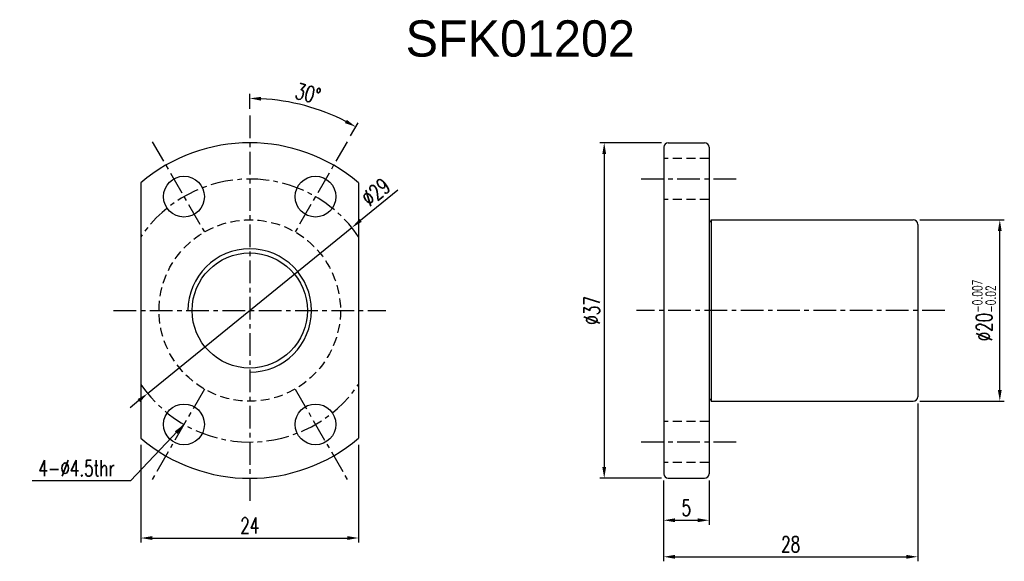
# Model space of a CAD drawing. Extents: x 17 to 125, y 29 to 89.
import ezdxf

# ---------------------------------------------------------------- set-up
doc = ezdxf.new("R2010")
doc.units = 0
doc.header["$MEASUREMENT"] = 0
doc.linetypes.add('CENTER', pattern=[2, 1.25, -0.25, 0.25, -0.25])
doc.linetypes.add('DASHED', pattern=[0.75, 0.5, -0.25])
doc.layers.add('DIM', color=4, linetype='CONTINUOUS')
doc.layers.add('MAIN', color=7, linetype='CONTINUOUS')
doc.styles.add('DIM-7', font='SIMPLEX.shx', dxfattribs={"width": 0.7, "bigfont": 'chineset.shx'})
doc.dimstyles.new('CNS', dxfattribs={"dimtxt": 3.5, "dimasz": 2.5, "dimexe": 1, "dimexo": 1.5, "dimgap": 0.09, "dimtad": 0, "dimdsep": 46, "dimtxsty": 'DIM-7', "dimcen": 0.09, "dimclrd": 1, "dimclre": 1, "dimclrt": 4, "dimadec": 0, "dimazin": 0, "dimtfac": 1, "dimtix": 1, "dimtmove": 2, "dimatfit": 3, "dimfxl": 1, "dimtvp": 0.971429, "dimtolj": 1, "dimarcsym": 0})

# ---------------------------------------------------------------- blocks, each defined once
blk = doc.blocks.new('*D6')
at = {"layer": 'DIM', "color": 7, "linetype": 'Continuous', "lineweight": -2, "transparency": 16777216}
for p, q in [((87.91, 38.06), (87.91, 33.18)), ((92.91, 38.06), (92.91, 33.18)), ((89.16, 33.68), (91.66, 33.68))]:
    blk.add_line(p, q, dxfattribs=at)
at = {"layer": 'DIM', "color": 7, "linetype": 'Continuous', "transparency": 16777216}
for points in [[(89.16, 33.89), (89.16, 33.47), (87.91, 33.68)], [(91.66, 33.89), (91.66, 33.47), (92.91, 33.68)]]:
    blk.add_solid(points, dxfattribs=at)
at = {"layer": 'DIM', "color": 7, "linetype": 'Continuous', "transparency": 16777216, "insert": (90.41, 35.05), "char_height": 1.75, "attachment_point": 5, "style": 'DIM-7'}
blk.add_mtext('\\A1;5', dxfattribs=at)
blk = doc.blocks.new('*D5')
at = {"layer": 'DIM', "color": 7, "linetype": 'Continuous', "lineweight": -2, "transparency": 16777216}
for p, q in [((115.91, 46.56), (115.91, 29.15)), ((87.91, 38.06), (87.91, 29.15)), ((89.16, 29.65), (114.66, 29.65))]:
    blk.add_line(p, q, dxfattribs=at)
at = {"layer": 'DIM', "color": 7, "linetype": 'Continuous', "transparency": 16777216}
for points in [[(89.16, 29.86), (89.16, 29.44), (87.91, 29.65)], [(114.66, 29.86), (114.66, 29.44), (115.91, 29.65)]]:
    blk.add_solid(points, dxfattribs=at)
at = {"layer": 'DIM', "color": 7, "linetype": 'Continuous', "transparency": 16777216, "insert": (101.91, 31.03), "char_height": 1.75, "attachment_point": 5, "style": 'DIM-7'}
blk.add_mtext('\\A1;28', dxfattribs=at)
blk = doc.blocks.new('*D3')
at = {"layer": 'DIM', "color": 7, "linetype": 'Continuous', "lineweight": -2, "transparency": 16777216}
for p, q in [((116.16, 66.81), (125.46, 66.81)), ((124.96, 48.06), (124.96, 65.56)), ((116.16, 46.81), (125.46, 46.81))]:
    blk.add_line(p, q, dxfattribs=at)
at = {"layer": 'DIM', "color": 7, "linetype": 'Continuous', "transparency": 16777216}
for points in [[(124.75, 65.56), (125.17, 65.56), (124.96, 66.81)], [(124.75, 48.06), (125.17, 48.06), (124.96, 46.81)]]:
    blk.add_solid(points, dxfattribs=at)
at = {"layer": 'DIM', "color": 7, "linetype": 'Continuous', "transparency": 16777216, "insert": (123.23, 56.81), "char_height": 1.75, "attachment_point": 5, "rotation": 90, "style": 'DIM-7'}
blk.add_mtext('\\A1;%%C20{\\H1.050000;\\S-0.007^ -0.02;}', dxfattribs=at)
blk = doc.blocks.new('*D1')
at = {"layer": 'DIM', "color": 7, "linetype": 'Continuous', "lineweight": -2, "transparency": 16777216}
for p, q in [((87.66, 75.31), (80.86, 75.31)), ((81.36, 74.06), (81.36, 39.56)), ((87.66, 38.31), (80.86, 38.31))]:
    blk.add_line(p, q, dxfattribs=at)
at = {"layer": 'DIM', "color": 7, "linetype": 'Continuous', "transparency": 16777216}
for points in [[(81.15, 74.06), (81.57, 74.06), (81.36, 75.31)], [(81.15, 39.56), (81.57, 39.56), (81.36, 38.31)]]:
    blk.add_solid(points, dxfattribs=at)
at = {"layer": 'DIM', "color": 7, "linetype": 'Continuous', "transparency": 16777216, "insert": (79.99, 56.81), "char_height": 1.75, "attachment_point": 5, "rotation": 90, "style": 'DIM-7'}
blk.add_mtext('\\A1;%%C37', dxfattribs=at)
blk = doc.blocks.new('*D4')
at = {"layer": 'DIM', "color": 7, "linetype": 'Continuous', "lineweight": -2, "transparency": 16777216}
for p, q in [((30.29, 41.98), (30.29, 31.22)), ((54.29, 41.98), (54.29, 31.22)), ((31.54, 31.72), (53.04, 31.72))]:
    blk.add_line(p, q, dxfattribs=at)
at = {"layer": 'DIM', "color": 7, "linetype": 'Continuous', "transparency": 16777216}
for points in [[(31.54, 31.93), (31.54, 31.51), (30.29, 31.72)], [(53.04, 31.93), (53.04, 31.51), (54.29, 31.72)]]:
    blk.add_solid(points, dxfattribs=at)
at = {"layer": 'DIM', "color": 7, "linetype": 'Continuous', "transparency": 16777216, "insert": (42.29, 33.09), "char_height": 1.75, "attachment_point": 5, "style": 'DIM-7'}
blk.add_mtext('\\A1;24', dxfattribs=at)
blk = doc.blocks.new('*D2')
at = {"layer": 'DIM', "color": 7, "linetype": 'Continuous', "lineweight": -2, "transparency": 16777216}
for p, q in [((42.29, 79.06), (42.29, 80.7)), ((53.41, 76.07), (54.23, 77.5))]:
    blk.add_line(p, q, dxfattribs=at)
blk.add_arc((42.29, 56.81), 23.39, 63.0624, 86.9376, dxfattribs=at)
at = {"layer": 'DIM', "color": 7, "linetype": 'Continuous', "transparency": 16777216}
for points in [[(43.53, 79.95), (43.54, 80.37), (42.29, 80.2)], [(52.98, 77.84), (52.78, 77.47), (53.98, 77.06)]]:
    blk.add_solid(points, dxfattribs=at)
at = {"layer": 'DIM', "color": 7, "linetype": 'Continuous', "transparency": 16777216, "insert": (48.7, 80.73), "char_height": 1.75, "attachment_point": 5, "rotation": 345, "style": 'DIM-7'}
blk.add_mtext('\\A1;30°', dxfattribs=at)
blk = doc.blocks.new('*D7')
at = {"layer": 'DIM', "color": 7, "linetype": 'Continuous', "lineweight": -2, "transparency": 16777216}
for p, q in [((58.61, 70.07), (54.51, 66.74)), ((31.03, 47.66), (53.54, 65.95)), ((30.06, 46.87), (29.09, 46.09))]:
    blk.add_line(p, q, dxfattribs=at)
at = {"layer": 'DIM', "color": 7, "linetype": 'Continuous', "transparency": 16777216}
for points in [[(54.38, 66.9), (54.64, 66.58), (53.54, 65.95)], [(29.93, 47.04), (30.19, 46.71), (31.03, 47.66)]]:
    blk.add_solid(points, dxfattribs=at)
at = {"layer": 'DIM', "color": 7, "linetype": 'Continuous', "transparency": 16777216, "insert": (56.18, 69.86), "char_height": 1.75, "attachment_point": 5, "rotation": 39.0911, "style": 'DIM-7'}
blk.add_mtext('\\A1;∅29', dxfattribs=at)

msp = doc.modelspace()

# ---------------------------------------------------------------- linework, layer by layer
at = {"layer": 'MAIN', "color": 7, "linetype": 'CENTER', "ltscale": 2}
for p, q in [((42.287, 78.306), (42.287, 35.306)), ((31.537, 75.425), (37.287, 65.466)), ((53.037, 75.425), (47.287, 65.466)), ((95.914, 71.306), (84.914, 71.306)), ((27.287, 56.806), (57.287, 56.806)), ((118.914, 56.806), (84.914, 56.806)), ((37.287, 48.145), (31.537, 38.186)), ((47.287, 48.145), (53.037, 38.186)), ((95.914, 42.306), (84.914, 42.306))]:
    msp.add_line(p, q, dxfattribs=at)
at = {"layer": 'MAIN', "color": 7, "linetype": 'Continuous'}
for p, q in [((88.414, 75.306), (92.414, 75.306)), ((87.914, 74.806), (87.914, 38.806)), ((92.914, 74.806), (92.914, 38.806)), ((30.287, 70.886), (30.287, 42.726)), ((54.287, 70.886), (54.287, 42.726)), ((93.164, 66.806), (115.414, 66.806)), ((93.164, 66.806), (93.164, 46.806)), ((115.914, 66.306), (115.914, 47.306)), ((93.164, 46.806), (115.414, 46.806)), ((88.414, 38.306), (92.414, 38.306))]:
    msp.add_line(p, q, dxfattribs=at)
at = {"layer": 'MAIN', "color": 7, "linetype": 'DASHED', "ltscale": 2}
for p, q in [((92.914, 73.556), (87.914, 73.556)), ((92.914, 69.056), (87.914, 69.056)), ((92.914, 44.556), (87.914, 44.556)), ((92.914, 40.056), (87.914, 40.056))]:
    msp.add_line(p, q, dxfattribs=at)
at = {"layer": 'MAIN', "color": 7, "linetype": 'Continuous'}
for centre, radius in [((35.037, 69.363), 2.25), ((49.537, 69.363), 2.25), ((42.287, 56.806), 6.35), ((35.037, 44.248), 2.25), ((49.537, 44.248), 2.25)]:
    msp.add_circle(centre, radius, dxfattribs=at)
at = {"layer": 'MAIN', "color": 7, "linetype": 'DASHED', "ltscale": 2}
msp.add_circle((42.287, 56.806), 10, dxfattribs=at)
at = {"layer": 'MAIN', "color": 7, "linetype": 'Continuous'}
for centre, radius, start, end in [((42.287, 56.806), 18.5, 49.56021, 130.43979), ((88.414, 74.806), 0.5, 90, 180), ((92.414, 74.806), 0.5, 0, 90), ((92.914, 66.806), 0.25, 270, 0), ((115.414, 66.306), 0.5, 0, 90), ((42.287, 56.806), 6.805, 270, 180), ((92.914, 46.806), 0.25, 0, 90), ((115.414, 47.306), 0.5, 270, 0), ((42.287, 56.806), 18.5, 229.56021, 310.43979), ((88.414, 38.806), 0.5, 180, 270), ((92.414, 38.806), 0.5, 270, 0)]:
    msp.add_arc(centre, radius, start, end, dxfattribs=at)
at = {"layer": 'MAIN', "color": 7, "linetype": 'CENTER', "ltscale": 2}
for start, end in [(34.14842, 145.85158), (214.14842, 325.85158)]:
    msp.add_arc((42.287, 56.806), 14.5, start, end, dxfattribs=at)

# ---------------------------------------------------------------- texts
at = {"layer": 'DIM', "color": 0, "insert": (59.467, 88.806), "char_height": 4, "width": 498.50872, "attachment_point": 1}
msp.add_mtext('SFK01202', dxfattribs=at)
at = {"layer": 'DIM', "color": 7, "linetype": 'Continuous', "insert": (27.397, 39.413), "char_height": 1.75, "attachment_point": 6, "style": 'DIM-7'}
msp.add_mtext('4-%%C4.5thr', dxfattribs=at)

# ---------------------------------------------------------------- dimensions: what is measured, and where the dimension line sits
at = {"layer": 'DIM', "color": 7, "linetype": 'Continuous'}
dim = msp.add_angular_dim_2l(base=(50.287, 78.785), line1=((42.287, 35.306), (42.287, 78.306)), line2=((53.037, 75.425), (47.287, 65.466)), dimstyle='CNS', override={"dimscale": 0.5, "dimgap": 1, "dimtad": 1, "dimclrd": 7, "dimclre": 7, "dimclrt": 7, "dimtp": -0.007, "dimtm": 0.02, "dimtfac": 0.6, "dimtdec": 4, "dimtmove": 1}, dxfattribs=at)
dim.commit()
dim.dimension.update_dxf_attribs({"geometry": '*D2', "text_midpoint": (48.696, 80.727)})
for base, p1, p2, override, picture, middle in [((81.361, 38.306), (88.414, 75.306), (88.414, 38.306), {"dimscale": 0.5, "dimgap": 1, "dimtad": 1, "dimclrd": 7, "dimclre": 7, "dimclrt": 7, "dimtp": -0.007, "dimtm": 0.02, "dimtfac": 0.6, "dimtdec": 4, "dimtmove": 1}, '*D1', (79.986, 56.806)), ((124.958, 66.806), (115.414, 46.806), (115.414, 66.806), {"dimscale": 0.5, "dimgap": 1, "dimtad": 1, "dimclrd": 7, "dimclre": 7, "dimclrt": 7, "dimtol": 1, "dimtp": -0.007, "dimtm": 0.02, "dimtfac": 0.6, "dimtdec": 4, "dimtmove": 1}, '*D3', (123.233, 56.806))]:
    dim = msp.add_linear_dim(base=base, p1=p1, p2=p2, angle=90, text='%%C<>', dimstyle='CNS', override=override, dxfattribs=at)
    dim.commit()
    dim.dimension.update_dxf_attribs({"geometry": picture, "text_midpoint": middle})
dim = msp.add_diameter_dim_2p(p1=(31.033, 47.663), p2=(53.541, 65.949), dimstyle='CNS', override={"dimscale": 0.5, "dimgap": 1, "dimtad": 1, "dimclrd": 7, "dimclre": 7, "dimclrt": 7, "dimtp": -0.007, "dimtm": 0.02, "dimtfac": 0.6, "dimtdec": 4, "dimtmove": 1}, dxfattribs=at)
dim.commit()
dim.dimension.update_dxf_attribs({"geometry": '*D7', "text_midpoint": (56.179, 69.864)})
for base, p1, p2, override, picture, middle in [((115.914, 29.652), (87.914, 38.806), (115.914, 47.306), {"dimscale": 0.5, "dimgap": 1, "dimtad": 1, "dimclrd": 7, "dimclre": 7, "dimclrt": 7, "dimtol": 0, "dimlim": 0, "dimtp": -0.007, "dimtm": 0.02, "dimtfac": 0.6, "dimtdec": 4, "dimtmove": 1}, '*D5', (101.914, 31.027)), ((54.287, 31.718), (30.287, 42.726), (54.287, 42.726), {"dimscale": 0.5, "dimgap": 1, "dimtad": 1, "dimclrd": 7, "dimclre": 7, "dimclrt": 7, "dimtp": -0.007, "dimtm": 0.02, "dimtfac": 0.6, "dimtdec": 4, "dimtmove": 1}, '*D4', (42.287, 33.093)), ((92.914, 33.678), (87.914, 38.806), (92.914, 38.806), {"dimscale": 0.5, "dimgap": 1, "dimtad": 1, "dimclrd": 7, "dimclre": 7, "dimclrt": 7, "dimtp": -0.007, "dimtm": 0.02, "dimtfac": 0.6, "dimtdec": 4, "dimtmove": 1}, '*D6', (90.414, 35.053))]:
    dim = msp.add_linear_dim(base=base, p1=p1, p2=p2, dimstyle='CNS', override=override, dxfattribs=at)
    dim.commit()
    dim.dimension.update_dxf_attribs({"geometry": picture, "text_midpoint": middle})

# ---------------------------------------------------------------- leaders
at = {"layer": 'DIM', "color": 7, "linetype": 'Continuous', "annotation_type": 0, "has_hookline": 1, "hookline_direction": 1, "text_width": 9.1}
msp.add_leader([(35.037, 44.248), (29.147, 38.038), (27.897, 38.038)], dimstyle='CNS', override={"dimscale": 0.5, "dimgap": 1, "dimtad": 1, "dimclrd": 7, "dimclre": 7, "dimclrt": 7, "dimtp": -0.007, "dimtm": 0.02, "dimtfac": 0.6, "dimtdec": 4, "dimtmove": 1}, dxfattribs=at)

doc.saveas('drawing.dxf')
